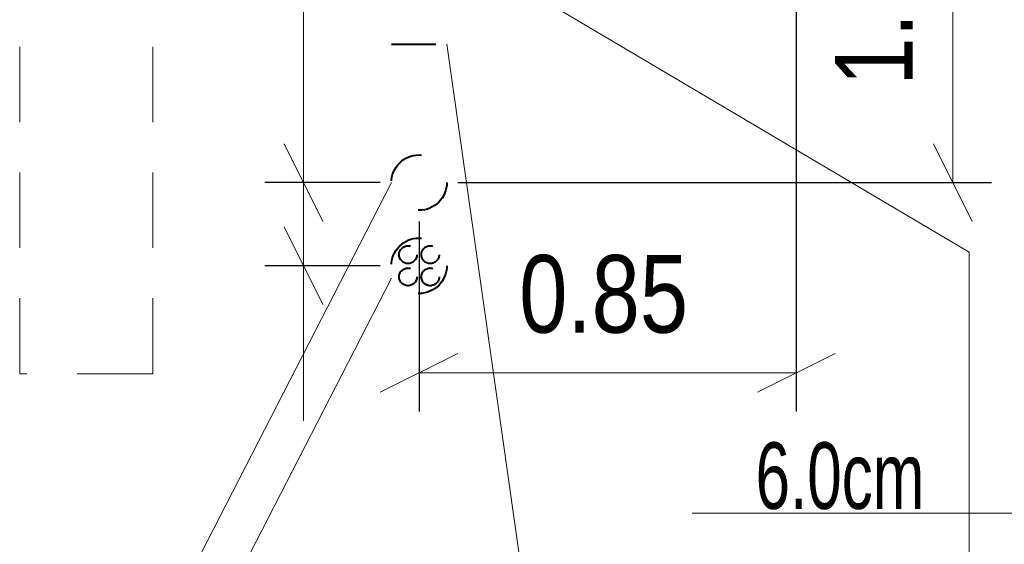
# Model space of a CAD drawing. Header units: metres. Extents: x 1435.1 to 1489, y 574.8 to 588.8.
# Tile 21 of 36: x 1463.5 to 1465.8, y 578 to 579.2. Entities that reach past the tile are written whole.
import ezdxf
from ezdxf.enums import TextEntityAlignment as Align

# ---------------------------------------------------------------- set-up
doc = ezdxf.new("R2010")
doc.units = ezdxf.units.M
doc.header["$MEASUREMENT"] = 0
doc.linetypes.add('DGN Style 2', pattern=[0.2836403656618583, 0.170184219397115, -0.1134561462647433])
for name, color, linetype, lineweight in [('12_obrys', 7, 'Continuous', 0), ('3_opisy', 7, 'Continuous', 0), ('4_latarnie', 7, 'Continuous', 0), ('_tabela', 7, 'Continuous', 0), ('konstrukcja jezdni', 7, 'Continuous', 0)]:
    doc.layers.add(name, color=color, linetype=linetype, lineweight=lineweight)
doc.styles.add('Style-Arial', font='arial.ttf')
doc.dimstyles.new('Proszowice', dxfattribs={"dimtxt": 0.175, "dimasz": 0.175, "dimexe": 0.08750000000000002, "dimexo": 0.08750000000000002, "dimgap": 0.08750000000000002, "dimtad": 1, "dimzin": 3, "dimdsep": 46, "dimtxsty": 'Style-Arial', "dimblk": '_Oblique_0.5', "dimcen": 0.09000000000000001, "dimclrd": 7, "dimadec": 4, "dimazin": 3, "dimtfac": 1, "dimtmove": 0, "dimatfit": 1, "dimldrblk": 'TerminatorOpen_0.5', "dimfxl": 1, "dimfrac": 2, "dimtzin": 3, "dimlwd": 0, "dimarcsym": 0})

# ---------------------------------------------------------------- blocks, each defined once
blk = doc.blocks.new('_Oblique_0.5')
at = {"color": 0, "linetype": 'ByBlock', "lineweight": -2}
for p, q in [((0.5, 0.25), (-0.5, -0.25)), ((0, 0), (-1, 0))]:
    blk.add_line(p, q, dxfattribs=at)
blk = doc.blocks.new('*D24')
at = {"layer": 'Defpoints', "color": 0, "linetype": 'Continuous', "lineweight": 0}
for p in [(1465.289278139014, 579.7296032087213), (1464.439278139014, 578.7936032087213), (1464.439278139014, 578.3646596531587)]:
    blk.add_point(p, dxfattribs=at)
at = {"layer": 'konstrukcja jezdni', "color": 0, "linetype": 'Continuous', "lineweight": -2}
for p, q in [((1465.289278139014, 579.6421032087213), (1465.289278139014, 578.2771596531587)), ((1464.439278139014, 578.7061032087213), (1464.439278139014, 578.2771596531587))]:
    blk.add_line(p, q, dxfattribs=at)
at = {"layer": 'konstrukcja jezdni', "color": 7, "linetype": 'Continuous', "lineweight": 0}
blk.add_line((1465.114278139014, 578.3646596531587), (1464.614278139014, 578.3646596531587), dxfattribs=at)
at = {"layer": 'konstrukcja jezdni', "color": 7, "linetype": 'Continuous', "lineweight": 0, "xscale": 0.175, "yscale": 0.175, "zscale": 0.175, "rotation": 180}
blk.add_blockref('_Oblique_0.5', (1464.439278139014, 578.3646596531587), dxfattribs=at)
at = {"layer": 'konstrukcja jezdni', "color": 7, "linetype": 'Continuous', "lineweight": 0, "xscale": 0.175, "yscale": 0.175, "zscale": 0.175}
blk.add_blockref('_Oblique_0.5', (1465.289278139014, 578.3646596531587), dxfattribs=at)
at = {"layer": 'konstrukcja jezdni', "color": 0, "linetype": 'Continuous', "lineweight": 0, "insert": (1464.855110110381, 578.54150992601), "char_height": 0.175, "attachment_point": 5, "style": 'Style-Arial'}
blk.add_mtext('\\H1x;\\W0.8;0.85', dxfattribs=at)
blk = doc.blocks.new('TerminatorOpen_0.5')
at = {"color": 0, "linetype": 'ByBlock', "lineweight": -2}
for q in [(-1, 0.25), (-1, 0), (-1, -0.25)]:
    blk.add_line((0, 0), q, dxfattribs=at)
blk = doc.blocks.new('*D25')
at = {"layer": 'Defpoints', "color": 0, "linetype": 'Continuous', "lineweight": 0}
for p in [(1465.089278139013, 579.8496032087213), (1465.641898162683, 579.8496032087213), (1464.439278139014, 578.7936032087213)]:
    blk.add_point(p, dxfattribs=at)
at = {"layer": 'konstrukcja jezdni', "color": 0, "linetype": 'Continuous', "lineweight": -2}
for p, q in [((1465.176778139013, 579.8496032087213), (1465.729398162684, 579.8496032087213)), ((1464.526778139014, 578.7936032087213), (1465.729398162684, 578.7936032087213))]:
    blk.add_line(p, q, dxfattribs=at)
at = {"layer": 'konstrukcja jezdni', "color": 7, "linetype": 'Continuous', "lineweight": 0}
blk.add_line((1465.641898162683, 578.9686032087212), (1465.641898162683, 579.6746032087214), dxfattribs=at)
at = {"layer": 'konstrukcja jezdni', "color": 7, "linetype": 'Continuous', "lineweight": 0, "xscale": 0.175, "yscale": 0.175, "zscale": 0.175}
for p, rotation in [((1465.641898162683, 579.8496032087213), 90), ((1465.641898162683, 578.7936032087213), 270)]:
    blk.add_blockref('_Oblique_0.5', p, dxfattribs=dict(at, rotation=rotation))
at = {"layer": 'konstrukcja jezdni', "color": 0, "linetype": 'Continuous', "lineweight": 0, "insert": (1465.465047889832, 579.2027065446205), "char_height": 0.175, "attachment_point": 5, "rotation": 90, "style": 'Style-Arial'}
blk.add_mtext('\\H1x;\\W0.8;1.06', dxfattribs=at)
blk = doc.blocks.new('*D26')
at = {"layer": 'Defpoints', "color": 0, "linetype": 'Continuous', "lineweight": 0}
for p in [(1464.178889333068, 578.7936032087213), (1464.439278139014, 578.7936032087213), (1464.439278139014, 578.6061032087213)]:
    blk.add_point(p, dxfattribs=at)
at = {"layer": 'konstrukcja jezdni', "color": 7, "linetype": 'Continuous', "lineweight": 0}
for p, q in [((1464.178889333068, 578.9686032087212), (1464.178889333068, 579.6817819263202)), ((1464.178889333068, 578.6061032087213), (1464.178889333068, 578.7936032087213)), ((1464.178889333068, 578.4311032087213), (1464.178889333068, 578.2561032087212))]:
    blk.add_line(p, q, dxfattribs=at)
at = {"layer": 'konstrukcja jezdni', "color": 0, "linetype": 'Continuous', "lineweight": -2}
for p, q in [((1464.351778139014, 578.7936032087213), (1464.091389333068, 578.7936032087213)), ((1464.351778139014, 578.6061032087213), (1464.091389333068, 578.6061032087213))]:
    blk.add_line(p, q, dxfattribs=at)
at = {"layer": 'konstrukcja jezdni', "color": 7, "linetype": 'Continuous', "lineweight": 0, "xscale": 0.175, "yscale": 0.175, "zscale": 0.175}
for p, rotation in [((1464.178889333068, 578.7936032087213), 270), ((1464.178889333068, 578.6061032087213), 90)]:
    blk.add_blockref('_Oblique_0.5', p, dxfattribs=dict(at, rotation=rotation))
at = {"layer": 'konstrukcja jezdni', "color": 0, "linetype": 'Continuous', "lineweight": 0, "insert": (1464.002039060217, 579.4126925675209), "char_height": 0.175, "attachment_point": 5, "rotation": 90, "style": 'Style-Arial'}
blk.add_mtext('\\H1x;\\W0.8;0.20', dxfattribs=at)

msp = doc.modelspace()

# ---------------------------------------------------------------- linework, layer by layer
at = {"layer": '12_obrys', "color": 7, "linetype": 'DGN Style 2', "lineweight": 40, "ltscale": 0.3}
msp.add_line((1464.376778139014, 579.1061032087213), (1464.501778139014, 579.1061032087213), dxfattribs=at)
for centre in [(1464.439278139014, 578.7936032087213), (1464.439278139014, 578.6061032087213)]:
    msp.add_circle(centre, 0.0625, dxfattribs=at)
at = {"layer": '12_obrys', "color": 7, "linetype": 'DGN Style 2', "lineweight": 40, "ltscale": 0.1}
for centre in [(1464.414278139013, 578.6311032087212), (1464.464278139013, 578.6311032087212), (1464.414278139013, 578.5811032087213), (1464.464278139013, 578.5811032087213)]:
    msp.add_circle(centre, 0.02, dxfattribs=at)
at = {"layer": '3_opisy', "color": 7, "linetype": 'Continuous', "lineweight": 0}
for p, q in [((1464.480090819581, 579.3469651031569), (1465.678470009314, 578.6370710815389)), ((1465.678470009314, 578.637071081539), (1465.678470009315, 577.1485585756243)), ((1466.914501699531, 578.0485585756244), (1465.054426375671, 578.0485585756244))]:
    msp.add_line(p, q, dxfattribs=at)
at = {"layer": '4_latarnie', "color": 7, "linetype": 'DGN Style 2', "lineweight": 13}
for p, q in [((1463.539278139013, 578.3626032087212), (1463.539278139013, 579.8626032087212)), ((1463.839278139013, 578.3626032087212), (1463.839278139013, 579.8626032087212)), ((1463.839278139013, 578.3626032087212), (1463.539278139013, 578.3626032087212))]:
    msp.add_line(p, q, dxfattribs=at)
at = {"layer": '_tabela', "color": 7, "linetype": 'Continuous', "lineweight": 0}
for p, q in [((1464.867563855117, 576.5252254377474), (1464.501778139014, 579.1061032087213)), ((1463.569945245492, 577.2218341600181), (1464.376778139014, 578.7936032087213)), ((1463.569945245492, 577.0066468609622), (1464.376778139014, 578.5784159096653))]:
    msp.add_line(p, q, dxfattribs=at)

# ---------------------------------------------------------------- texts
at = {"layer": '3_opisy', "color": 7, "linetype": 'Continuous', "lineweight": 0, "style": 'Style-Arial', "width": 0.6666666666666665}
msp.add_text('6.0cm', height=0.15, dxfattribs=at).set_placement((1465.19739220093, 578.2079280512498), align=Align.TOP_LEFT)

# ---------------------------------------------------------------- dimensions: what is measured, and where the dimension line sits
at = {"layer": 'konstrukcja jezdni', "color": 7, "linetype": 'Continuous', "lineweight": 0}
for base, p1, p2, angle, text, picture, middle in [((1465.641898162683, 579.8496032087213), (1464.439278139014, 578.7936032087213), (1465.089278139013, 579.8496032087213), 90, '\\H1x;\\W0.8;<>', '*D25', (1465.641898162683, 579.2027065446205)), ((1464.439278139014, 578.3646596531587), (1465.289278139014, 579.7296032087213), (1464.439278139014, 578.7936032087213), 180, '\\H1x;\\W0.8;<>', '*D24', (1464.855110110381, 578.3646596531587)), ((1464.178889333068, 578.7936032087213), (1464.439278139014, 578.6061032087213), (1464.439278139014, 578.7936032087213), 90, '\\H1x;\\W0.8;0.20', '*D26', (1464.178889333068, 579.4126925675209))]:
    dim = msp.add_linear_dim(base=base, p1=p1, p2=p2, angle=angle, text=text, dimstyle='Proszowice', override={"dimfrac": 0}, dxfattribs=at)
    dim.commit()
    dim.dimension.update_dxf_attribs({"geometry": picture, "text_midpoint": middle, "dimtype": 160})

doc.saveas('drawing.dxf')
